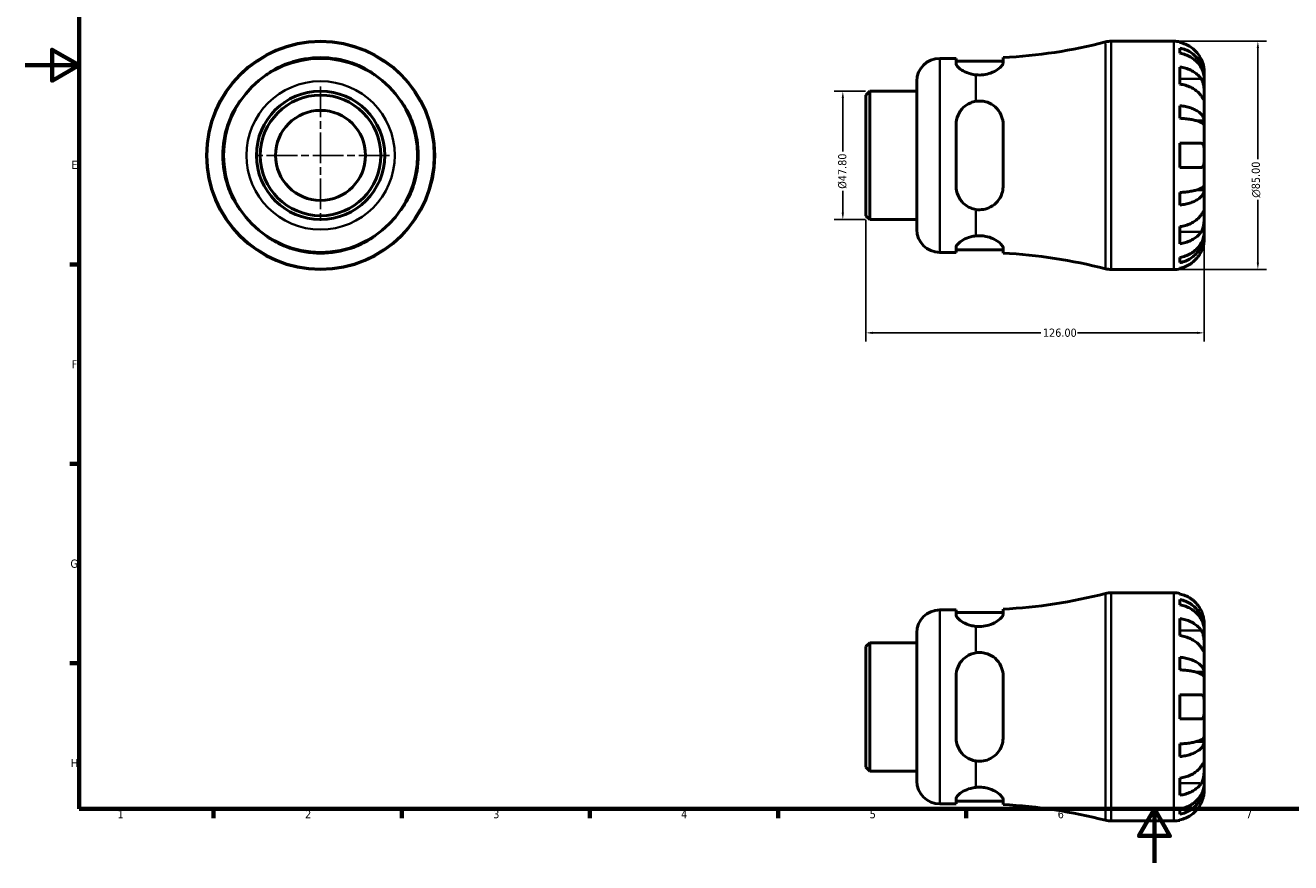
# Model space of a CAD drawing. Header units: millimetres. Extents: x 0 to 905, y 0 to 594.
# Tile 1 of 4: x 0 to 471, y 0 to 312. Entities that reach past the tile are written whole.
import ezdxf

# ---------------------------------------------------------------- set-up
doc = ezdxf.new("R2010")
doc.units = ezdxf.units.MM
doc.linetypes.add('CHAIN', pattern=[0.7087, 0.4724, -0.0591, 0.1181, -0.0591])
for name, color, linetype, lineweight in [('Border (ANSI)', 7, 'Continuous', 70), ('Center Mark (ANSI)', 7, 'Continuous', 25), ('Dimension (ANSI)', 7, 'Continuous', 25), ('Visible (ANSI)', 7, 'Continuous', 50), ('Visible Narrow (ANSI)', 7, 'Continuous', 35)]:
    doc.layers.add(name, color=color, linetype=linetype, lineweight=lineweight)
doc.styles.add('Note Text (ANSI)', font='tahoma.ttf')
doc.dimstyles.new('Default - mm (ANSI)', dxfattribs={"dimtxt": 3.048, "dimasz": 2.5, "dimexe": 3.175, "dimexo": 1.6002, "dimgap": 0.8, "dimtad": 0, "dimtoh": 1, "dimrnd": 1e-08, "dimzin": 4, "dimdsep": 46, "dimtxsty": 'Note Text (ANSI)', "dimcen": 0.09, "dimdle": 10, "dimclrd": 256, "dimclre": 256, "dimclrt": 256, "dimadec": 1, "dimazin": 1, "dimtfac": 1, "dimtofl": 0, "dimtmove": 0, "dimatfit": 3, "dimfxl": 1, "dimtolj": 1, "dimtzin": 4, "dimlwd": -1, "dimlwe": -1, "dimarcsym": 0})

# ---------------------------------------------------------------- blocks, each defined once
blk = doc.blocks.new('Borders Default Border')
at = {"layer": 'Border (ANSI)'}
for p, q in [((20, 222.75), (16.55, 222.75)), ((20, 148.5), (16.55, 148.5)), ((20, 74.25), (16.55, 74.25)), ((70.08, 20), (70.08, 16.55)), ((140.17, 20), (140.17, 16.55)), ((210.25, 20), (210.25, 16.55)), ((280.33, 20), (280.33, 16.55)), ((350.42, 20), (350.42, 16.55))]:
    blk.add_line(p, q, dxfattribs=at)
at = {"layer": 'Border (ANSI)', "flags": 128}
for points in [[(20, 20), (20, 574), (821, 574), (821, 20), (20, 20)], [(0, 297), (20, 297), (10, 302.77), (10, 291.23), (20, 297)], [(420.5, 0), (420.5, 20), (414.73, 10), (426.27, 10), (420.5, 20)]]:
    blk.add_lwpolyline(points, dxfattribs=at)
at = {"layer": 'Border (ANSI)', "char_height": 3.05, "attachment_point": 7, "style": 'Note Text (ANSI)'}
for s, insert in [('E', (17.21, 258.35)), ('F', (17.29, 184.1)), ('G', (16.81, 109.79)), ('H', (16.97, 35.6)), ('1', (34.35, 16.55)), ('2', (104.2, 16.55)), ('3', (174.26, 16.49)), ('4', (244.23, 16.55)), ('5', (314.48, 16.49)), ('6', (384.49, 16.49)), ('7', (454.6, 16.55))]:
    blk.add_mtext(s, dxfattribs=dict(at, insert=insert))
blk = doc.blocks.new('*D6')
at = {"layer": 'Defpoints', "color": 0, "transparency": 16777216}
for p in [(314.47, 287.33), (304.47, 239.53), (314.47, 239.53)]:
    blk.add_point(p, dxfattribs=at)
at = {"layer": 'Dimension (ANSI)', "transparency": 16777216}
for p, q in [((312.87, 287.33), (301.29, 287.33)), ((304.47, 284.83), (304.47, 264.86)), ((304.47, 242.03), (304.47, 250.18)), ((312.87, 239.53), (301.29, 239.53))]:
    blk.add_line(p, q, dxfattribs=at)
for points in [[(304.05, 284.83), (304.88, 284.83), (304.47, 287.33)], [(304.05, 242.03), (304.88, 242.03), (304.47, 239.53)]]:
    blk.add_solid(points, dxfattribs=at)
at = {"layer": 'Dimension (ANSI)', "transparency": 16777216, "insert": (302.73, 250.98), "char_height": 3.048, "attachment_point": 1, "rotation": 90, "style": 'Note Text (ANSI)'}
blk.add_mtext('\\A1;\\fTahoma|b0|i0;\\H3.0480;Ø47.80', dxfattribs=at)
blk = doc.blocks.new('*D7')
at = {"layer": 'Defpoints', "color": 0, "transparency": 16777216}
for p in [(439.03, 263.43), (313.03, 240.96), (439.03, 197.32)]:
    blk.add_point(p, dxfattribs=at)
at = {"layer": 'Dimension (ANSI)', "transparency": 16777216}
for p, q in [((439.03, 261.83), (439.03, 194.15)), ((313.03, 239.36), (313.03, 194.15)), ((315.53, 197.32), (378.19, 197.32)), ((436.53, 197.32), (391.87, 197.32))]:
    blk.add_line(p, q, dxfattribs=at)
for points in [[(315.53, 197.74), (315.53, 196.91), (313.03, 197.32)], [(436.53, 197.74), (436.53, 196.91), (439.03, 197.32)]]:
    blk.add_solid(points, dxfattribs=at)
at = {"layer": 'Dimension (ANSI)', "transparency": 16777216, "insert": (378.99, 198.91), "char_height": 3.048, "attachment_point": 1, "style": 'Note Text (ANSI)'}
blk.add_mtext('\\A1;126.00', dxfattribs=at)
blk = doc.blocks.new('*D9')
at = {"layer": 'Defpoints', "color": 0, "transparency": 16777216}
for p in [(427.78, 305.93), (427.78, 220.93), (459.03, 220.93)]:
    blk.add_point(p, dxfattribs=at)
at = {"layer": 'Dimension (ANSI)', "transparency": 16777216}
for p, q in [((429.38, 305.93), (462.21, 305.93)), ((459.03, 303.43), (459.03, 262)), ((459.03, 223.43), (459.03, 246.85)), ((429.38, 220.93), (462.21, 220.93))]:
    blk.add_line(p, q, dxfattribs=at)
for points in [[(458.62, 303.43), (459.45, 303.43), (459.03, 305.93)], [(458.62, 223.43), (459.45, 223.43), (459.03, 220.93)]]:
    blk.add_solid(points, dxfattribs=at)
at = {"layer": 'Dimension (ANSI)', "transparency": 16777216, "insert": (456.74, 247.65), "char_height": 3.048, "attachment_point": 1, "rotation": 90, "style": 'Note Text (ANSI)'}
blk.add_mtext('\\A1;\\fAIGDT|b0|i0;\\H3.0480;n\\fTahoma|b0|i0;\\H3.0480;85.00', dxfattribs=at)

msp = doc.modelspace()

# ---------------------------------------------------------------- linework, layer by layer
at = {"layer": 'Center Mark (ANSI)', "linetype": 'CHAIN', "ltscale": 24.192183}
for p, q in [((109.959, 289.07), (109.959, 237.785)), ((135.601, 263.427), (84.316, 263.427))]:
    msp.add_line(p, q, dxfattribs=at)
at = {"layer": 'Visible (ANSI)'}
for p, q in [((404.418, 305.927), (427.781, 305.927)), ((430.031, 305.7), (430.031, 305.46)), ((430.031, 303.384), (430.031, 301.439)), ((340.531, 299.552), (346.656, 299.552)), ((346.656, 299.552), (346.656, 297.673)), ((346.656, 298.552), (364.156, 298.552)), ((364.156, 297.952), (364.156, 299.817)), ((430.031, 296.331), (430.031, 289.967)), ((439.031, 292.667), (438.997, 292.667)), ((439.031, 292.667), (439.031, 294.677)), ((439.031, 291.901), (439.031, 292.667)), ((332.031, 235.802), (332.031, 291.052)), ((439.031, 285.524), (439.031, 291.901)), ((313.031, 285.895), (314.465, 287.329)), ((313.031, 240.96), (313.031, 285.895)), ((314.465, 287.329), (332.031, 287.329)), ((314.465, 287.329), (314.465, 239.526)), ((439.031, 276.304), (439.031, 285.524)), ((430.031, 281.922), (430.031, 277.228)), ((346.656, 274.927), (346.656, 251.927)), ((364.156, 251.927), (364.156, 274.927)), ((439.031, 276.304), (436.302, 276.304)), ((439.031, 274.456), (439.031, 276.304)), ((439.031, 263.427), (439.031, 274.456)), ((430.031, 267.927), (430.031, 258.927)), ((430.031, 267.927), (437.964, 267.927)), ((439.031, 252.399), (439.031, 263.427)), ((437.964, 258.927), (430.031, 258.927)), ((439.031, 250.551), (436.302, 250.551)), ((439.031, 250.551), (439.031, 252.399)), ((439.031, 241.33), (439.031, 250.551)), ((430.031, 249.627), (430.031, 244.932)), ((313.031, 240.96), (314.465, 239.526)), ((439.031, 234.954), (439.031, 241.33)), ((314.465, 239.526), (332.031, 239.526)), ((430.031, 236.888), (430.031, 230.524)), ((439.031, 234.188), (438.997, 234.188)), ((439.031, 234.188), (439.031, 234.954)), ((439.031, 232.177), (439.031, 234.188)), ((340.531, 227.302), (346.656, 227.302)), ((346.656, 229.182), (346.656, 227.302)), ((346.656, 228.302), (364.156, 228.302)), ((364.156, 227.038), (364.156, 228.903)), ((430.031, 225.415), (430.031, 223.471)), ((404.418, 220.927), (427.781, 220.927)), ((430.031, 221.395), (430.031, 221.155)), ((404.418, 100.529), (427.781, 100.529)), ((430.031, 100.301), (430.031, 100.061)), ((364.156, 92.554), (364.156, 94.418)), ((430.031, 97.985), (430.031, 96.041)), ((340.531, 94.154), (346.656, 94.154)), ((346.656, 94.154), (346.656, 92.274)), ((346.656, 93.154), (364.156, 93.154)), ((430.031, 90.932), (430.031, 84.568)), ((332.031, 30.404), (332.031, 85.654)), ((439.031, 87.268), (438.997, 87.268)), ((439.031, 87.268), (439.031, 89.279)), ((439.031, 86.503), (439.031, 87.268)), ((439.031, 80.126), (439.031, 86.503)), ((313.031, 80.496), (314.465, 81.93)), ((313.031, 35.561), (313.031, 80.496)), ((314.465, 81.93), (332.031, 81.93)), ((314.465, 81.93), (314.465, 34.127)), ((439.031, 70.905), (439.031, 80.126)), ((430.031, 76.524), (430.031, 71.829)), ((439.031, 70.905), (436.302, 70.905)), ((439.031, 69.058), (439.031, 70.905)), ((346.656, 69.529), (346.656, 46.529)), ((364.156, 46.529), (364.156, 69.529)), ((439.031, 58.029), (439.031, 69.058)), ((430.031, 62.529), (430.031, 53.529)), ((430.031, 62.529), (437.964, 62.529)), ((439.031, 47), (439.031, 58.029)), ((437.964, 53.529), (430.031, 53.529)), ((430.031, 44.228), (430.031, 39.534)), ((439.031, 45.152), (436.302, 45.152)), ((439.031, 45.152), (439.031, 47)), ((439.031, 35.932), (439.031, 45.152)), ((313.031, 35.561), (314.465, 34.127)), ((314.465, 34.127), (332.031, 34.127)), ((439.031, 29.555), (439.031, 35.932)), ((430.031, 31.489), (430.031, 25.125)), ((439.031, 28.79), (438.997, 28.79)), ((439.031, 28.79), (439.031, 29.555)), ((439.031, 26.779), (439.031, 28.79)), ((346.656, 23.783), (346.656, 21.904)), ((340.531, 21.904), (346.656, 21.904)), ((346.656, 22.904), (364.156, 22.904)), ((364.156, 21.639), (364.156, 23.504)), ((430.031, 20.017), (430.031, 18.072)), ((404.418, 15.529), (427.781, 15.529)), ((430.031, 15.996), (430.031, 15.756))]:
    msp.add_line(p, q, dxfattribs=at)
for radius in [42.5, 36.125, 23.901, 22.467, 16.759]:
    msp.add_circle((109.959, 263.427), radius, dxfattribs=at)
for centre, radius, start, end in [((354.031, 493.367), 193.814, 272.99454, 284.42154), ((404.418, 297.427), 8.5, 90, 104.42154), ((427.781, 294.677), 11.25, 78.46304, 90), ((109.959, 263.427), 36.39, 71.57736, 108.42264), ((340.531, 291.052), 8.5, 90, 180), ((109.959, 263.427), 36.39, 161.57736, 198.42264), ((109.959, 263.427), 36.39, 341.57736, 18.42264), ((340.531, 235.802), 8.5, 180, 270), ((109.959, 263.427), 36.39, 251.57736, 288.42264), ((354.031, 33.488), 193.814, 75.57846, 87.00546), ((404.418, 229.427), 8.5, 255.57846, 270), ((427.781, 232.177), 11.25, 270, 281.53696), ((354.031, 287.968), 193.814, 272.99454, 284.42154), ((404.418, 92.029), 8.5, 90, 104.42154), ((427.781, 89.279), 11.25, 78.46304, 90), ((340.531, 85.654), 8.5, 90, 180), ((340.531, 30.404), 8.5, 180, 270), ((354.031, -171.91), 193.814, 75.57846, 87.00546), ((404.418, 24.029), 8.5, 255.57846, 270), ((427.781, 26.779), 11.25, 270, 281.53696)]:
    msp.add_arc(centre, radius, start, end, dxfattribs=at)
for points, knots in [([(437.964, 299.177), (437.731, 299.678), (437.448, 300.186), (436.706, 301.302), (436.217, 301.891), (435.234, 302.877), (434.65, 303.366), (433.392, 304.21), (432.718, 304.565), (431.454, 305.09), (430.751, 305.312), (430.031, 305.46)], [5.50227189, 5.50227189, 5.50227189, 5.50227189, 5.66172607, 5.66172607, 5.87111315, 5.87111315, 6.07951382, 6.07951382, 6.28791448, 6.28791448, 6.49007585, 6.49007585, 6.49007585, 6.49007585]), ([(430.031, 303.384), (430.753, 303.241), (431.457, 303.026), (432.722, 302.518), (433.396, 302.175), (434.655, 301.359), (435.239, 300.886), (436.221, 299.933), (436.71, 299.365), (437.552, 298.142), (437.906, 297.487), (438.439, 296.238), (438.666, 295.53), (438.963, 294.082), (439.031, 293.343), (439.031, 292.667)], [0.2134337, 0.2134337, 0.2134337, 0.2134337, 0.41601, 0.41601, 0.6243485, 0.6243485, 0.832687, 0.832687, 1.0415719, 1.0415719, 1.2504568, 1.2504568, 1.4601279, 1.4601279, 1.6697991, 1.6697991, 1.6697991, 1.6697991]), ([(89.817, 293.416), (89.707, 293.342), (89.68, 293.329), (89.8, 293.429), (89.957, 293.549), (90.574, 293.998), (91.151, 294.4), (92.672, 295.35), (93.652, 295.908), (95.656, 296.881), (96.644, 297.304), (97.932, 297.773), (98.195, 297.864), (98.459, 297.952)], [-1.8069641, -1.8069641, -1.8069641, -1.8069641, -1.5942743, -1.5942743, -1.3685182, -1.3685182, -1.013374, -1.013374, -0.6172851, -0.6172851, -0.2883793, -0.2883793, -0.2047767, -0.2047767, -0.2047767, -0.2047767]), ([(121.459, 297.952), (121.549, 297.922), (121.64, 297.891), (122.579, 297.569), (123.407, 297.242), (125.256, 296.422), (126.238, 295.913), (127.93, 294.94), (128.647, 294.473), (129.621, 293.802), (129.934, 293.569), (130.245, 293.327), (130.248, 293.317), (130.1, 293.416)], [-1.5972518, -1.5972518, -1.5972518, -1.5972518, -1.5686549, -1.5686549, -1.3004996, -1.3004996, -0.9375785, -0.9375785, -0.5779531, -0.5779531, -0.2838652, -0.2838652, 0, 0, 0, 0]), ([(354.031, 293.416), (353.366, 293.488), (352.705, 293.612), (351.03, 294.056), (350.085, 294.453), (348.529, 295.301), (347.831, 295.82), (346.894, 296.814), (346.656, 297.287), (346.656, 297.673)], [0.1359005, 0.1359005, 0.1359005, 0.1359005, 0.3327014, 0.3327014, 0.6654027, 0.6654027, 1.0288143, 1.0288143, 1.3922259, 1.3922259, 1.3922259, 1.3922259]), ([(364.156, 297.952), (364.156, 297.922), (364.155, 297.891), (364.126, 297.569), (363.977, 297.242), (363.368, 296.422), (362.819, 295.913), (361.397, 294.94), (360.524, 294.473), (358.693, 293.802), (357.788, 293.569), (355.902, 293.327), (354.961, 293.317), (354.031, 293.416)], [-1.5972518, -1.5972518, -1.5972518, -1.5972518, -1.5686549, -1.5686549, -1.3004996, -1.3004996, -0.9375785, -0.9375785, -0.5779531, -0.5779531, -0.2838652, -0.2838652, 0, 0, 0, 0]), ([(439.031, 291.901), (439.031, 292.503), (438.963, 293.161), (438.666, 294.449), (438.439, 295.08), (437.906, 296.191), (437.552, 296.774), (436.71, 297.863), (436.221, 298.368), (435.239, 299.216), (434.655, 299.637), (433.396, 300.363), (432.722, 300.668), (431.457, 301.121), (430.753, 301.312), (430.031, 301.439)], [5.0161165, 5.0161165, 5.0161165, 5.0161165, 5.2257877, 5.2257877, 5.4354588, 5.4354588, 5.6443437, 5.6443437, 5.8532286, 5.8532286, 6.0615671, 6.0615671, 6.2699056, 6.2699056, 6.472482, 6.472482, 6.472482, 6.472482]), ([(439.031, 294.677), (439.031, 294.677), (439.032, 294.736), (439.027, 294.99), (439.02, 295.211), (438.968, 295.769), (438.927, 296.09), (438.797, 296.769), (438.716, 297.112), (438.545, 297.696), (438.47, 297.926), (438.31, 298.367), (438.227, 298.577), (438.083, 298.918), (438.025, 299.048), (437.964, 299.177)], [0, 0, 0, 0, 0.1255823, 0.1255823, 0.27758688, 0.27758688, 0.41565829, 0.41565829, 0.53558864, 0.53558864, 0.6106285, 0.6106285, 0.67830711, 0.67830711, 0.7205994, 0.7205994, 0.7205994, 0.7205994]), ([(430.031, 296.331), (430.751, 296.226), (431.454, 296.069), (432.718, 295.698), (433.392, 295.447), (434.65, 294.851), (435.234, 294.505), (436.217, 293.807), (436.706, 293.391), (437.448, 292.602), (437.731, 292.242), (437.964, 291.888)], [0.21343841, 0.21343841, 0.21343841, 0.21343841, 0.41559978, 0.41559978, 0.62400044, 0.62400044, 0.8324011, 0.8324011, 1.04178819, 1.04178819, 1.20124236, 1.20124236, 1.20124236, 1.20124236]), ([(437.964, 285.524), (437.731, 285.878), (437.448, 286.238), (436.706, 287.027), (436.217, 287.443), (435.234, 288.141), (434.65, 288.487), (433.392, 289.083), (432.718, 289.334), (431.454, 289.705), (430.751, 289.862), (430.031, 289.967)], [5.50227189, 5.50227189, 5.50227189, 5.50227189, 5.66172607, 5.66172607, 5.87111315, 5.87111315, 6.07951382, 6.07951382, 6.28791448, 6.28791448, 6.49007585, 6.49007585, 6.49007585, 6.49007585]), ([(437.964, 291.888), (438.023, 291.799), (438.08, 291.706), (438.256, 291.388), (438.366, 291.149), (438.565, 290.615), (438.652, 290.321), (438.826, 289.573), (438.895, 289.114), (438.996, 288.081), (439.016, 287.521), (439.033, 286.445), (439.031, 285.945), (439.031, 285.524)], [-0.72474413, -0.72474413, -0.72474413, -0.72474413, -0.68292689, -0.68292689, -0.58946764, -0.58946764, -0.49014387, -0.49014387, -0.34933517, -0.34933517, -0.17856496, -0.17856496, 0, 0, 0, 0]), ([(75.434, 274.927), (75.464, 275.018), (75.495, 275.109), (75.817, 276.048), (76.145, 276.876), (76.964, 278.725), (77.473, 279.707), (78.446, 281.399), (78.913, 282.116), (79.584, 283.09), (79.817, 283.403), (80.058, 283.714), (80.069, 283.717), (79.969, 283.569)], [-1.5973015, -1.5973015, -1.5973015, -1.5973015, -1.5686826, -1.5686826, -1.3004975, -1.3004975, -0.9375583, -0.9375583, -0.5779494, -0.5779494, -0.2838692, -0.2838692, -0.0000493, -0.0000493, -0.0000493, -0.0000493]), ([(139.948, 283.569), (139.874, 283.679), (139.86, 283.706), (139.96, 283.585), (140.08, 283.429), (140.529, 282.812), (140.931, 282.235), (141.881, 280.714), (142.439, 279.734), (143.412, 277.73), (143.835, 276.742), (144.304, 275.454), (144.395, 275.191), (144.483, 274.927)], [-1.8069646, -1.8069646, -1.8069646, -1.8069646, -1.5943149, -1.5943149, -1.3685483, -1.3685483, -1.0134117, -1.0134117, -0.6173155, -0.6173155, -0.2883931, -0.2883931, -0.2047767, -0.2047767, -0.2047767, -0.2047767]), ([(346.656, 274.927), (346.656, 276.076), (346.894, 277.277), (347.831, 279.465), (348.529, 280.453), (350.085, 281.95), (351.03, 282.59), (352.705, 283.277), (353.366, 283.463), (354.031, 283.569)], [1.3366091, 1.3366091, 1.3366091, 1.3366091, 1.7000206, 1.7000206, 2.0634322, 2.0634322, 2.3961336, 2.3961336, 2.5929344, 2.5929344, 2.5929344, 2.5929344]), ([(354.031, 283.569), (354.725, 283.679), (355.428, 283.706), (356.876, 283.585), (357.599, 283.429), (359.37, 282.812), (360.341, 282.235), (362.081, 280.714), (362.817, 279.734), (363.756, 277.73), (364.028, 276.742), (364.144, 275.454), (364.156, 275.191), (364.156, 274.927)], [-1.8069646, -1.8069646, -1.8069646, -1.8069646, -1.5943149, -1.5943149, -1.3685483, -1.3685483, -1.0134117, -1.0134117, -0.6173155, -0.6173155, -0.2883931, -0.2883931, -0.2047767, -0.2047767, -0.2047767, -0.2047767]), ([(439.031, 285.524), (439.031, 285.283), (439.032, 285.07), (439.029, 284.697), (439.027, 284.542), (439.005, 284.277), (438.981, 284.202), (438.881, 284.211), (438.809, 284.287), (438.63, 284.525), (438.542, 284.654), (438.339, 284.956), (438.226, 285.128), (438.057, 285.385), (438.011, 285.454), (437.964, 285.524)], [0, 0, 0, 0, 0.10230486, 0.10230486, 0.2116531, 0.2116531, 0.35868741, 0.35868741, 0.49861539, 0.49861539, 0.59613895, 0.59613895, 0.69034298, 0.69034298, 0.72355027, 0.72355027, 0.72355027, 0.72355027]), ([(430.031, 281.922), (430.753, 281.847), (431.457, 281.735), (432.722, 281.468), (433.396, 281.289), (434.655, 280.861), (435.239, 280.613), (436.221, 280.113), (436.71, 279.816), (437.552, 279.174), (437.906, 278.831), (438.439, 278.176), (438.666, 277.805), (438.963, 277.046), (439.031, 276.659), (439.031, 276.304)], [0.2134337, 0.2134337, 0.2134337, 0.2134337, 0.41601, 0.41601, 0.6243485, 0.6243485, 0.832687, 0.832687, 1.0415719, 1.0415719, 1.2504568, 1.2504568, 1.4601279, 1.4601279, 1.6697991, 1.6697991, 1.6697991, 1.6697991]), ([(439.031, 274.456), (439.031, 274.631), (438.963, 274.822), (438.666, 275.197), (438.439, 275.38), (437.906, 275.703), (437.552, 275.872), (436.71, 276.189), (436.221, 276.335), (435.239, 276.582), (434.655, 276.704), (433.396, 276.915), (432.722, 277.004), (431.457, 277.135), (430.753, 277.191), (430.031, 277.228)], [5.0161165, 5.0161165, 5.0161165, 5.0161165, 5.2257877, 5.2257877, 5.4354588, 5.4354588, 5.6443437, 5.6443437, 5.8532286, 5.8532286, 6.0615671, 6.0615671, 6.2699056, 6.2699056, 6.472482, 6.472482, 6.472482, 6.472482]), ([(437.964, 267.927), (438.037, 267.927), (438.106, 267.919), (438.281, 267.875), (438.38, 267.824), (438.567, 267.664), (438.65, 267.55), (438.824, 267.186), (438.895, 266.903), (438.996, 266.158), (439.016, 265.682), (439.033, 264.611), (439.031, 264.022), (439.031, 263.427)], [-0.71968867, -0.71968867, -0.71968867, -0.71968867, -0.66913349, -0.66913349, -0.58448293, -0.58448293, -0.49008499, -0.49008499, -0.34765985, -0.34765985, -0.17827673, -0.17827673, 0, 0, 0, 0]), ([(439.031, 263.427), (439.031, 263.026), (439.032, 262.627), (439.028, 261.813), (439.022, 261.406), (438.98, 260.541), (438.934, 260.117), (438.78, 259.562), (438.701, 259.384), (438.523, 259.145), (438.434, 259.067), (438.228, 258.958), (438.111, 258.93), (437.978, 258.927), (437.971, 258.927), (437.964, 258.927)], [-3.12621297, -3.12621297, -3.12621297, -3.12621297, -3.00592131, -3.00592131, -2.87295675, -2.87295675, -2.69789372, -2.69789372, -2.58338701, -2.58338701, -2.49547573, -2.49547573, -2.40310236, -2.40310236, -2.39831682, -2.39831682, -2.39831682, -2.39831682]), ([(79.969, 243.286), (80.044, 243.176), (80.057, 243.149), (79.957, 243.269), (79.837, 243.425), (79.388, 244.043), (78.986, 244.62), (78.036, 246.14), (77.478, 247.121), (76.505, 249.125), (76.082, 250.113), (75.613, 251.401), (75.522, 251.664), (75.434, 251.927)], [-1.8069646, -1.8069646, -1.8069646, -1.8069646, -1.5943149, -1.5943149, -1.3685483, -1.3685483, -1.0134117, -1.0134117, -0.6173155, -0.6173155, -0.2883931, -0.2883931, -0.2047767, -0.2047767, -0.2047767, -0.2047767]), ([(144.483, 251.927), (144.453, 251.837), (144.422, 251.746), (144.1, 250.807), (143.773, 249.979), (142.953, 248.13), (142.444, 247.147), (141.471, 245.456), (141.004, 244.738), (140.333, 243.765), (140.1, 243.452), (139.859, 243.141), (139.848, 243.138), (139.948, 243.286)], [-1.5973015, -1.5973015, -1.5973015, -1.5973015, -1.5686826, -1.5686826, -1.3004975, -1.3004975, -0.9375583, -0.9375583, -0.5779494, -0.5779494, -0.2838692, -0.2838692, -0.0000493, -0.0000493, -0.0000493, -0.0000493]), ([(354.031, 243.286), (353.366, 243.392), (352.705, 243.577), (351.03, 244.265), (350.085, 244.905), (348.529, 246.402), (347.831, 247.39), (346.894, 249.578), (346.656, 250.779), (346.656, 251.927)], [0.1359005, 0.1359005, 0.1359005, 0.1359005, 0.3327014, 0.3327014, 0.6654027, 0.6654027, 1.0288143, 1.0288143, 1.3922259, 1.3922259, 1.3922259, 1.3922259]), ([(364.156, 251.927), (364.156, 251.837), (364.155, 251.746), (364.126, 250.807), (363.977, 249.979), (363.368, 248.13), (362.819, 247.147), (361.397, 245.456), (360.523, 244.738), (358.693, 243.765), (357.788, 243.452), (355.902, 243.141), (354.96, 243.138), (354.031, 243.286)], [-1.5973015, -1.5973015, -1.5973015, -1.5973015, -1.5686826, -1.5686826, -1.3004975, -1.3004975, -0.9375583, -0.9375583, -0.5779494, -0.5779494, -0.2838692, -0.2838692, -0.0000493, -0.0000493, -0.0000493, -0.0000493]), ([(430.031, 249.627), (430.753, 249.664), (431.457, 249.719), (432.722, 249.851), (433.396, 249.94), (434.655, 250.15), (435.239, 250.273), (436.221, 250.519), (436.71, 250.666), (437.552, 250.983), (437.906, 251.152), (438.439, 251.475), (438.666, 251.658), (438.963, 252.032), (439.031, 252.224), (439.031, 252.399)], [0.2134337, 0.2134337, 0.2134337, 0.2134337, 0.41601, 0.41601, 0.6243485, 0.6243485, 0.832687, 0.832687, 1.0415719, 1.0415719, 1.2504568, 1.2504568, 1.4601279, 1.4601279, 1.6697991, 1.6697991, 1.6697991, 1.6697991]), ([(439.031, 250.551), (439.031, 250.196), (438.963, 249.809), (438.666, 249.05), (438.439, 248.678), (437.906, 248.024), (437.552, 247.681), (436.71, 247.039), (436.221, 246.741), (435.239, 246.242), (434.655, 245.994), (433.396, 245.566), (432.722, 245.386), (431.457, 245.12), (430.753, 245.007), (430.031, 244.932)], [5.0161165, 5.0161165, 5.0161165, 5.0161165, 5.2257877, 5.2257877, 5.4354588, 5.4354588, 5.6443437, 5.6443437, 5.8532286, 5.8532286, 6.0615671, 6.0615671, 6.2699056, 6.2699056, 6.472482, 6.472482, 6.472482, 6.472482]), ([(430.031, 236.888), (430.751, 236.992), (431.454, 237.149), (432.718, 237.521), (433.392, 237.771), (434.65, 238.368), (435.234, 238.714), (436.217, 239.412), (436.706, 239.828), (437.448, 240.617), (437.731, 240.976), (437.964, 241.33)], [0.21343841, 0.21343841, 0.21343841, 0.21343841, 0.41559978, 0.41559978, 0.62400044, 0.62400044, 0.8324011, 0.8324011, 1.04178819, 1.04178819, 1.20124236, 1.20124236, 1.20124236, 1.20124236]), ([(437.964, 241.33), (438.023, 241.419), (438.08, 241.506), (438.256, 241.773), (438.366, 241.94), (438.565, 242.236), (438.652, 242.361), (438.826, 242.588), (438.895, 242.654), (438.996, 242.64), (439.016, 242.526), (439.033, 242.084), (439.031, 241.751), (439.031, 241.33)], [-0.72474413, -0.72474413, -0.72474413, -0.72474413, -0.68292689, -0.68292689, -0.58946764, -0.58946764, -0.49014387, -0.49014387, -0.34933517, -0.34933517, -0.17856496, -0.17856496, 0, 0, 0, 0]), ([(439.031, 241.33), (439.031, 241.089), (439.032, 240.821), (439.029, 240.223), (439.027, 239.892), (439.005, 239.08), (438.981, 238.594), (438.881, 237.643), (438.809, 237.188), (438.63, 236.454), (438.542, 236.169), (438.339, 235.643), (438.226, 235.405), (438.057, 235.111), (438.011, 235.037), (437.964, 234.966)], [0, 0, 0, 0, 0.10230486, 0.10230486, 0.2116531, 0.2116531, 0.35868741, 0.35868741, 0.49861539, 0.49861539, 0.59613895, 0.59613895, 0.69034298, 0.69034298, 0.72355027, 0.72355027, 0.72355027, 0.72355027]), ([(98.459, 228.903), (98.368, 228.933), (98.277, 228.964), (97.338, 229.286), (96.51, 229.613), (94.661, 230.433), (93.678, 230.942), (91.987, 231.915), (91.27, 232.382), (90.296, 233.053), (89.983, 233.286), (89.672, 233.527), (89.669, 233.538), (89.817, 233.438)], [-1.5973015, -1.5973015, -1.5973015, -1.5973015, -1.5686826, -1.5686826, -1.3004975, -1.3004975, -0.9375583, -0.9375583, -0.5779494, -0.5779494, -0.2838692, -0.2838692, -0.0000493, -0.0000493, -0.0000493, -0.0000493]), ([(130.1, 233.438), (130.21, 233.512), (130.237, 233.526), (130.117, 233.426), (129.961, 233.306), (129.343, 232.857), (128.766, 232.455), (127.246, 231.505), (126.265, 230.947), (124.261, 229.974), (123.273, 229.551), (121.985, 229.082), (121.722, 228.99), (121.459, 228.903)], [-1.8069646, -1.8069646, -1.8069646, -1.8069646, -1.5943149, -1.5943149, -1.3685483, -1.3685483, -1.0134117, -1.0134117, -0.6173155, -0.6173155, -0.2883931, -0.2883931, -0.2047767, -0.2047767, -0.2047767, -0.2047767]), ([(346.656, 229.182), (346.656, 229.567), (346.894, 230.041), (347.831, 231.035), (348.529, 231.553), (350.085, 232.402), (351.03, 232.799), (352.705, 233.243), (353.366, 233.367), (354.031, 233.438)], [1.3366091, 1.3366091, 1.3366091, 1.3366091, 1.7000206, 1.7000206, 2.0634322, 2.0634322, 2.3961336, 2.3961336, 2.5929344, 2.5929344, 2.5929344, 2.5929344]), ([(354.031, 233.438), (354.725, 233.512), (355.428, 233.526), (356.876, 233.426), (357.599, 233.306), (359.37, 232.857), (360.341, 232.455), (362.081, 231.505), (362.817, 230.947), (363.756, 229.974), (364.028, 229.551), (364.144, 229.082), (364.156, 228.99), (364.156, 228.903)], [-1.8069646, -1.8069646, -1.8069646, -1.8069646, -1.5943149, -1.5943149, -1.3685483, -1.3685483, -1.0134117, -1.0134117, -0.6173155, -0.6173155, -0.2883931, -0.2883931, -0.2047767, -0.2047767, -0.2047767, -0.2047767]), ([(437.964, 234.966), (437.731, 234.613), (437.448, 234.253), (436.706, 233.464), (436.217, 233.048), (435.234, 232.35), (434.65, 232.004), (433.392, 231.408), (432.718, 231.157), (431.454, 230.785), (430.751, 230.628), (430.031, 230.524)], [5.50227189, 5.50227189, 5.50227189, 5.50227189, 5.66172607, 5.66172607, 5.87111315, 5.87111315, 6.07951382, 6.07951382, 6.28791448, 6.28791448, 6.49007585, 6.49007585, 6.49007585, 6.49007585]), ([(430.031, 225.415), (430.753, 225.543), (431.457, 225.734), (432.722, 226.186), (433.396, 226.491), (434.655, 227.217), (435.239, 227.638), (436.221, 228.487), (436.71, 228.992), (437.552, 230.081), (437.906, 230.664), (438.439, 231.775), (438.666, 232.405), (438.963, 233.694), (439.031, 234.351), (439.031, 234.954)], [0.2134337, 0.2134337, 0.2134337, 0.2134337, 0.41601, 0.41601, 0.6243485, 0.6243485, 0.832687, 0.832687, 1.0415719, 1.0415719, 1.2504568, 1.2504568, 1.4601279, 1.4601279, 1.6697991, 1.6697991, 1.6697991, 1.6697991]), ([(439.031, 234.188), (439.031, 233.512), (438.963, 232.773), (438.666, 231.325), (438.439, 230.617), (437.906, 229.368), (437.552, 228.713), (436.71, 227.49), (436.221, 226.922), (435.239, 225.969), (434.655, 225.496), (433.396, 224.68), (432.722, 224.337), (431.457, 223.829), (430.753, 223.614), (430.031, 223.471)], [5.0161165, 5.0161165, 5.0161165, 5.0161165, 5.2257877, 5.2257877, 5.4354588, 5.4354588, 5.6443437, 5.6443437, 5.8532286, 5.8532286, 6.0615671, 6.0615671, 6.2699056, 6.2699056, 6.472482, 6.472482, 6.472482, 6.472482]), ([(437.964, 227.677), (438.037, 227.832), (438.106, 227.989), (438.281, 228.409), (438.38, 228.673), (438.567, 229.224), (438.65, 229.509), (438.824, 230.195), (438.895, 230.575), (438.996, 231.299), (439.016, 231.613), (439.033, 232.06), (439.031, 232.177), (439.031, 232.177)], [-0.71968867, -0.71968867, -0.71968867, -0.71968867, -0.66913349, -0.66913349, -0.58448293, -0.58448293, -0.49008499, -0.49008499, -0.34765985, -0.34765985, -0.17827673, -0.17827673, 0, 0, 0, 0]), ([(430.031, 221.395), (430.751, 221.543), (431.454, 221.765), (432.718, 222.29), (433.392, 222.644), (434.65, 223.488), (435.234, 223.977), (436.217, 224.964), (436.706, 225.553), (437.448, 226.669), (437.731, 227.177), (437.964, 227.677)], [0.21343841, 0.21343841, 0.21343841, 0.21343841, 0.41559978, 0.41559978, 0.62400044, 0.62400044, 0.8324011, 0.8324011, 1.04178819, 1.04178819, 1.20124236, 1.20124236, 1.20124236, 1.20124236]), ([(437.964, 93.779), (437.731, 94.279), (437.448, 94.787), (436.706, 95.904), (436.217, 96.492), (435.234, 97.479), (434.65, 97.968), (433.392, 98.812), (432.718, 99.166), (431.454, 99.691), (430.751, 99.914), (430.031, 100.061)], [5.50227189, 5.50227189, 5.50227189, 5.50227189, 5.66172607, 5.66172607, 5.87111315, 5.87111315, 6.07951382, 6.07951382, 6.28791448, 6.28791448, 6.49007585, 6.49007585, 6.49007585, 6.49007585]), ([(430.031, 97.985), (430.753, 97.842), (431.457, 97.627), (432.722, 97.119), (433.396, 96.776), (434.655, 95.96), (435.239, 95.488), (436.221, 94.534), (436.71, 93.966), (437.552, 92.743), (437.906, 92.088), (438.439, 90.84), (438.666, 90.131), (438.963, 88.684), (439.031, 87.945), (439.031, 87.268)], [0.2134337, 0.2134337, 0.2134337, 0.2134337, 0.41601, 0.41601, 0.6243485, 0.6243485, 0.832687, 0.832687, 1.0415719, 1.0415719, 1.2504568, 1.2504568, 1.4601279, 1.4601279, 1.6697991, 1.6697991, 1.6697991, 1.6697991]), ([(439.031, 86.503), (439.031, 87.105), (438.963, 87.762), (438.666, 89.051), (438.439, 89.681), (437.906, 90.792), (437.552, 91.375), (436.71, 92.464), (436.221, 92.97), (435.239, 93.818), (434.655, 94.239), (433.396, 94.965), (432.722, 95.27), (431.457, 95.722), (430.753, 95.914), (430.031, 96.041)], [5.0161165, 5.0161165, 5.0161165, 5.0161165, 5.2257877, 5.2257877, 5.4354588, 5.4354588, 5.6443437, 5.6443437, 5.8532286, 5.8532286, 6.0615671, 6.0615671, 6.2699056, 6.2699056, 6.472482, 6.472482, 6.472482, 6.472482]), ([(354.031, 88.018), (353.366, 88.089), (352.705, 88.213), (351.03, 88.657), (350.085, 89.055), (348.529, 89.903), (347.831, 90.421), (346.894, 91.415), (346.656, 91.889), (346.656, 92.274)], [0.1359005, 0.1359005, 0.1359005, 0.1359005, 0.3327014, 0.3327014, 0.6654027, 0.6654027, 1.0288143, 1.0288143, 1.3922259, 1.3922259, 1.3922259, 1.3922259]), ([(364.156, 92.554), (364.156, 92.523), (364.155, 92.493), (364.126, 92.17), (363.977, 91.843), (363.368, 91.023), (362.819, 90.514), (361.397, 89.541), (360.523, 89.075), (358.693, 88.403), (357.788, 88.17), (355.902, 87.929), (354.96, 87.919), (354.031, 88.018)], [-1.5973015, -1.5973015, -1.5973015, -1.5973015, -1.5686826, -1.5686826, -1.3004975, -1.3004975, -0.9375583, -0.9375583, -0.5779494, -0.5779494, -0.2838692, -0.2838692, -0.0000493, -0.0000493, -0.0000493, -0.0000493]), ([(430.031, 90.932), (430.751, 90.828), (431.454, 90.671), (432.718, 90.299), (433.392, 90.049), (434.65, 89.452), (435.234, 89.106), (436.217, 88.409), (436.706, 87.992), (437.448, 87.203), (437.731, 86.844), (437.964, 86.49)], [0.21343841, 0.21343841, 0.21343841, 0.21343841, 0.41559978, 0.41559978, 0.62400044, 0.62400044, 0.8324011, 0.8324011, 1.04178819, 1.04178819, 1.20124236, 1.20124236, 1.20124236, 1.20124236]), ([(439.031, 89.279), (439.031, 89.279), (439.032, 89.332), (439.028, 89.555), (439.022, 89.734), (438.98, 90.278), (438.934, 90.677), (438.78, 91.444), (438.701, 91.769), (438.523, 92.368), (438.434, 92.634), (438.228, 93.181), (438.111, 93.46), (437.978, 93.75), (437.971, 93.765), (437.964, 93.779)], [-3.12621297, -3.12621297, -3.12621297, -3.12621297, -3.00592131, -3.00592131, -2.87295675, -2.87295675, -2.69789372, -2.69789372, -2.58338701, -2.58338701, -2.49547573, -2.49547573, -2.40310236, -2.40310236, -2.39831682, -2.39831682, -2.39831682, -2.39831682]), ([(437.964, 86.49), (438.023, 86.401), (438.08, 86.307), (438.256, 85.99), (438.366, 85.75), (438.565, 85.216), (438.652, 84.922), (438.826, 84.175), (438.895, 83.715), (438.996, 82.683), (439.016, 82.122), (439.033, 81.047), (439.031, 80.547), (439.031, 80.126)], [-0.72474413, -0.72474413, -0.72474413, -0.72474413, -0.68292689, -0.68292689, -0.58946764, -0.58946764, -0.49014387, -0.49014387, -0.34933517, -0.34933517, -0.17856496, -0.17856496, 0, 0, 0, 0]), ([(437.964, 80.126), (437.731, 80.48), (437.448, 80.839), (436.706, 81.628), (436.217, 82.045), (435.234, 82.742), (434.65, 83.088), (433.392, 83.685), (432.718, 83.935), (431.454, 84.307), (430.751, 84.464), (430.031, 84.568)], [5.50227189, 5.50227189, 5.50227189, 5.50227189, 5.66172607, 5.66172607, 5.87111315, 5.87111315, 6.07951382, 6.07951382, 6.28791448, 6.28791448, 6.49007585, 6.49007585, 6.49007585, 6.49007585]), ([(439.031, 80.126), (439.031, 79.885), (439.032, 79.672), (439.029, 79.298), (439.027, 79.143), (439.005, 78.878), (438.981, 78.804), (438.881, 78.812), (438.809, 78.888), (438.63, 79.127), (438.542, 79.255), (438.339, 79.558), (438.226, 79.729), (438.057, 79.986), (438.011, 80.055), (437.964, 80.126)], [0, 0, 0, 0, 0.10230486, 0.10230486, 0.2116531, 0.2116531, 0.35868741, 0.35868741, 0.49861539, 0.49861539, 0.59613895, 0.59613895, 0.69034298, 0.69034298, 0.72355027, 0.72355027, 0.72355027, 0.72355027]), ([(346.656, 69.529), (346.656, 70.677), (346.894, 71.879), (347.831, 74.066), (348.529, 75.054), (350.085, 76.551), (351.03, 77.191), (352.705, 77.879), (353.366, 78.064), (354.031, 78.17)], [1.3366091, 1.3366091, 1.3366091, 1.3366091, 1.7000206, 1.7000206, 2.0634322, 2.0634322, 2.3961336, 2.3961336, 2.5929344, 2.5929344, 2.5929344, 2.5929344]), ([(354.031, 78.17), (354.725, 78.28), (355.428, 78.307), (356.876, 78.187), (357.599, 78.031), (359.37, 77.413), (360.341, 76.836), (362.081, 75.316), (362.817, 74.335), (363.756, 72.331), (364.028, 71.344), (364.144, 70.055), (364.156, 69.792), (364.156, 69.529)], [-1.8069646, -1.8069646, -1.8069646, -1.8069646, -1.5943149, -1.5943149, -1.3685483, -1.3685483, -1.0134117, -1.0134117, -0.6173155, -0.6173155, -0.2883931, -0.2883931, -0.2047767, -0.2047767, -0.2047767, -0.2047767]), ([(430.031, 76.524), (430.753, 76.449), (431.457, 76.336), (432.722, 76.07), (433.396, 75.89), (434.655, 75.462), (435.239, 75.214), (436.221, 74.715), (436.71, 74.417), (437.552, 73.776), (437.906, 73.432), (438.439, 72.778), (438.666, 72.406), (438.963, 71.648), (439.031, 71.26), (439.031, 70.905)], [0.2134337, 0.2134337, 0.2134337, 0.2134337, 0.41601, 0.41601, 0.6243485, 0.6243485, 0.832687, 0.832687, 1.0415719, 1.0415719, 1.2504568, 1.2504568, 1.4601279, 1.4601279, 1.6697991, 1.6697991, 1.6697991, 1.6697991]), ([(439.031, 69.058), (439.031, 69.233), (438.963, 69.424), (438.666, 69.798), (438.439, 69.981), (437.906, 70.304), (437.552, 70.474), (436.71, 70.79), (436.221, 70.937), (435.239, 71.183), (434.655, 71.306), (433.396, 71.517), (432.722, 71.605), (431.457, 71.737), (430.753, 71.792), (430.031, 71.829)], [5.0161165, 5.0161165, 5.0161165, 5.0161165, 5.2257877, 5.2257877, 5.4354588, 5.4354588, 5.6443437, 5.6443437, 5.8532286, 5.8532286, 6.0615671, 6.0615671, 6.2699056, 6.2699056, 6.472482, 6.472482, 6.472482, 6.472482]), ([(437.964, 62.529), (438.037, 62.529), (438.106, 62.521), (438.281, 62.477), (438.38, 62.426), (438.567, 62.265), (438.65, 62.151), (438.824, 61.788), (438.895, 61.505), (438.996, 60.759), (439.016, 60.283), (439.033, 59.212), (439.031, 58.623), (439.031, 58.029)], [-0.71968867, -0.71968867, -0.71968867, -0.71968867, -0.66913349, -0.66913349, -0.58448293, -0.58448293, -0.49008499, -0.49008499, -0.34765985, -0.34765985, -0.17827673, -0.17827673, 0, 0, 0, 0]), ([(439.031, 58.029), (439.031, 57.628), (439.032, 57.229), (439.028, 56.415), (439.022, 56.008), (438.98, 55.143), (438.934, 54.719), (438.78, 54.164), (438.701, 53.986), (438.523, 53.746), (438.434, 53.668), (438.228, 53.56), (438.111, 53.532), (437.978, 53.529), (437.971, 53.529), (437.964, 53.529)], [-3.12621297, -3.12621297, -3.12621297, -3.12621297, -3.00592131, -3.00592131, -2.87295675, -2.87295675, -2.69789372, -2.69789372, -2.58338701, -2.58338701, -2.49547573, -2.49547573, -2.40310236, -2.40310236, -2.39831682, -2.39831682, -2.39831682, -2.39831682]), ([(354.031, 37.887), (353.366, 37.993), (352.705, 38.179), (351.03, 38.867), (350.085, 39.506), (348.529, 41.003), (347.831, 41.991), (346.894, 44.179), (346.656, 45.38), (346.656, 46.529)], [0.1359005, 0.1359005, 0.1359005, 0.1359005, 0.3327014, 0.3327014, 0.6654027, 0.6654027, 1.0288143, 1.0288143, 1.3922259, 1.3922259, 1.3922259, 1.3922259]), ([(364.156, 46.529), (364.156, 46.438), (364.155, 46.347), (364.126, 45.408), (363.977, 44.58), (363.368, 42.731), (362.819, 41.749), (361.397, 40.057), (360.523, 39.34), (358.693, 38.366), (357.788, 38.053), (355.902, 37.743), (354.96, 37.74), (354.031, 37.887)], [-1.5973015, -1.5973015, -1.5973015, -1.5973015, -1.5686826, -1.5686826, -1.3004975, -1.3004975, -0.9375583, -0.9375583, -0.5779494, -0.5779494, -0.2838692, -0.2838692, -0.0000493, -0.0000493, -0.0000493, -0.0000493]), ([(430.031, 44.228), (430.753, 44.265), (431.457, 44.321), (432.722, 44.452), (433.396, 44.541), (434.655, 44.752), (435.239, 44.874), (436.221, 45.121), (436.71, 45.268), (437.552, 45.584), (437.906, 45.753), (438.439, 46.076), (438.666, 46.259), (438.963, 46.634), (439.031, 46.825), (439.031, 47)], [0.2134337, 0.2134337, 0.2134337, 0.2134337, 0.41601, 0.41601, 0.6243485, 0.6243485, 0.832687, 0.832687, 1.0415719, 1.0415719, 1.2504568, 1.2504568, 1.4601279, 1.4601279, 1.6697991, 1.6697991, 1.6697991, 1.6697991]), ([(439.031, 45.152), (439.031, 44.797), (438.963, 44.41), (438.666, 43.651), (438.439, 43.28), (437.906, 42.625), (437.552, 42.282), (436.71, 41.641), (436.221, 41.343), (435.239, 40.843), (434.655, 40.595), (433.396, 40.168), (432.722, 39.988), (431.457, 39.721), (430.753, 39.609), (430.031, 39.534)], [5.0161165, 5.0161165, 5.0161165, 5.0161165, 5.2257877, 5.2257877, 5.4354588, 5.4354588, 5.6443437, 5.6443437, 5.8532286, 5.8532286, 6.0615671, 6.0615671, 6.2699056, 6.2699056, 6.472482, 6.472482, 6.472482, 6.472482]), ([(430.031, 31.489), (430.751, 31.594), (431.454, 31.751), (432.718, 32.122), (433.392, 32.373), (434.65, 32.97), (435.234, 33.315), (436.217, 34.013), (436.706, 34.429), (437.448, 35.219), (437.731, 35.578), (437.964, 35.932)], [0.21343841, 0.21343841, 0.21343841, 0.21343841, 0.41559978, 0.41559978, 0.62400044, 0.62400044, 0.8324011, 0.8324011, 1.04178819, 1.04178819, 1.20124236, 1.20124236, 1.20124236, 1.20124236]), ([(437.964, 35.932), (438.023, 36.021), (438.08, 36.107), (438.256, 36.375), (438.366, 36.541), (438.565, 36.837), (438.652, 36.963), (438.826, 37.189), (438.895, 37.255), (438.996, 37.242), (439.016, 37.128), (439.033, 36.685), (439.031, 36.353), (439.031, 35.932)], [-0.72474413, -0.72474413, -0.72474413, -0.72474413, -0.68292689, -0.68292689, -0.58946764, -0.58946764, -0.49014387, -0.49014387, -0.34933517, -0.34933517, -0.17856496, -0.17856496, 0, 0, 0, 0]), ([(439.031, 35.932), (439.031, 35.691), (439.032, 35.423), (439.029, 34.825), (439.027, 34.493), (439.005, 33.682), (438.981, 33.195), (438.881, 32.245), (438.809, 31.789), (438.63, 31.056), (438.542, 30.77), (438.339, 30.245), (438.226, 30.006), (438.057, 29.712), (438.011, 29.639), (437.964, 29.568)], [0, 0, 0, 0, 0.10230486, 0.10230486, 0.2116531, 0.2116531, 0.35868741, 0.35868741, 0.49861539, 0.49861539, 0.59613895, 0.59613895, 0.69034298, 0.69034298, 0.72355027, 0.72355027, 0.72355027, 0.72355027]), ([(437.964, 29.568), (437.731, 29.214), (437.448, 28.855), (436.706, 28.065), (436.217, 27.649), (435.234, 26.951), (434.65, 26.606), (433.392, 26.009), (432.718, 25.758), (431.454, 25.387), (430.751, 25.23), (430.031, 25.125)], [5.50227189, 5.50227189, 5.50227189, 5.50227189, 5.66172607, 5.66172607, 5.87111315, 5.87111315, 6.07951382, 6.07951382, 6.28791448, 6.28791448, 6.49007585, 6.49007585, 6.49007585, 6.49007585]), ([(430.031, 20.017), (430.753, 20.144), (431.457, 20.336), (432.722, 20.788), (433.396, 21.093), (434.655, 21.819), (435.239, 22.24), (436.221, 23.088), (436.71, 23.594), (437.552, 24.682), (437.906, 25.265), (438.439, 26.376), (438.666, 27.007), (438.963, 28.295), (439.031, 28.953), (439.031, 29.555)], [0.2134337, 0.2134337, 0.2134337, 0.2134337, 0.41601, 0.41601, 0.6243485, 0.6243485, 0.832687, 0.832687, 1.0415719, 1.0415719, 1.2504568, 1.2504568, 1.4601279, 1.4601279, 1.6697991, 1.6697991, 1.6697991, 1.6697991]), ([(439.031, 28.79), (439.031, 28.113), (438.963, 27.374), (438.666, 25.926), (438.439, 25.218), (437.906, 23.97), (437.552, 23.315), (436.71, 22.091), (436.221, 21.523), (435.239, 20.57), (434.655, 20.097), (433.396, 19.281), (432.722, 18.939), (431.457, 18.43), (430.753, 18.215), (430.031, 18.072)], [5.0161165, 5.0161165, 5.0161165, 5.0161165, 5.2257877, 5.2257877, 5.4354588, 5.4354588, 5.6443437, 5.6443437, 5.8532286, 5.8532286, 6.0615671, 6.0615671, 6.2699056, 6.2699056, 6.472482, 6.472482, 6.472482, 6.472482]), ([(346.656, 23.783), (346.656, 24.169), (346.894, 24.643), (347.831, 25.637), (348.529, 26.155), (350.085, 27.003), (351.03, 27.401), (352.705, 27.845), (353.366, 27.969), (354.031, 28.04)], [1.3366091, 1.3366091, 1.3366091, 1.3366091, 1.7000206, 1.7000206, 2.0634322, 2.0634322, 2.3961336, 2.3961336, 2.5929344, 2.5929344, 2.5929344, 2.5929344]), ([(354.031, 28.04), (354.725, 28.114), (355.428, 28.128), (356.876, 28.027), (357.599, 27.907), (359.37, 27.458), (360.341, 27.056), (362.081, 26.107), (362.817, 25.548), (363.756, 24.575), (364.028, 24.152), (364.144, 23.683), (364.156, 23.592), (364.156, 23.504)], [-1.8069646, -1.8069646, -1.8069646, -1.8069646, -1.5943149, -1.5943149, -1.3685483, -1.3685483, -1.0134117, -1.0134117, -0.6173155, -0.6173155, -0.2883931, -0.2883931, -0.2047767, -0.2047767, -0.2047767, -0.2047767]), ([(437.964, 22.279), (438.037, 22.434), (438.106, 22.59), (438.281, 23.01), (438.38, 23.274), (438.567, 23.825), (438.65, 24.11), (438.824, 24.797), (438.895, 25.176), (438.996, 25.9), (439.016, 26.214), (439.033, 26.661), (439.031, 26.779), (439.031, 26.779)], [-0.71968867, -0.71968867, -0.71968867, -0.71968867, -0.66913349, -0.66913349, -0.58448293, -0.58448293, -0.49008499, -0.49008499, -0.34765985, -0.34765985, -0.17827673, -0.17827673, 0, 0, 0, 0]), ([(430.031, 15.996), (430.751, 16.144), (431.454, 16.366), (432.718, 16.891), (433.392, 17.246), (434.65, 18.09), (435.234, 18.579), (436.217, 19.565), (436.706, 20.154), (437.448, 21.27), (437.731, 21.778), (437.964, 22.279)], [0.21343841, 0.21343841, 0.21343841, 0.21343841, 0.41559978, 0.41559978, 0.62400044, 0.62400044, 0.8324011, 0.8324011, 1.04178819, 1.04178819, 1.20124236, 1.20124236, 1.20124236, 1.20124236])]:
    msp.add_open_spline(points, degree=3, knots=knots, dxfattribs=at)
at = {"layer": 'Visible Narrow (ANSI)'}
for p, q in [((402.301, 221.715), (402.301, 305.14)), ((404.418, 305.404), (404.418, 221.451)), ((427.781, 221.451), (427.781, 305.404)), ((98.459, 297.687), (98.459, 297.938)), ((121.459, 297.938), (121.459, 297.687)), ((340.531, 299.108), (340.531, 227.747)), ((354.031, 284.147), (354.031, 293.02)), ((437.568, 291.888), (430.428, 291.888)), ((75.448, 274.927), (75.699, 274.927)), ((144.218, 274.927), (144.469, 274.927)), ((75.699, 251.927), (75.448, 251.927)), ((144.469, 251.927), (144.218, 251.927)), ((354.031, 233.835), (354.031, 242.708)), ((437.568, 234.966), (430.428, 234.966)), ((98.459, 228.917), (98.459, 229.168)), ((121.459, 229.168), (121.459, 228.917)), ((402.301, 16.317), (402.301, 99.741)), ((404.418, 100.006), (404.418, 16.052)), ((427.781, 16.052), (427.781, 100.006)), ((340.531, 93.709), (340.531, 22.349)), ((354.031, 78.748), (354.031, 87.622)), ((437.568, 86.49), (430.428, 86.49)), ((354.031, 28.436), (354.031, 37.31)), ((437.568, 29.568), (430.428, 29.568))]:
    msp.add_line(p, q, dxfattribs=at)
for radius in [42.232, 27.625]:
    msp.add_circle((109.959, 263.427), radius, dxfattribs=at)

# ---------------------------------------------------------------- block references
msp.add_blockref('Borders Default Border', (0, 0))

# ---------------------------------------------------------------- dimensions: what is measured, and where the dimension line sits
at = {"layer": 'Dimension (ANSI)'}
for base, p1, p2, text, picture, middle in [((459.034, 220.927), (427.781, 305.927), (427.781, 220.927), '\\fAIGDT|b0|i0;\\H3.0480;n\\fTahoma|b0|i0;\\H3.0480;<>', '*D9', (459.034, 254.427)), ((304.465, 239.526), (314.465, 287.329), (314.465, 239.526), '\\fTahoma|b0|i0;\\H3.0480;Ø<>', '*D6', (304.465, 257.522))]:
    dim = msp.add_linear_dim(base=base, p1=p1, p2=p2, angle=270, text=text, dimstyle='Default - mm (ANSI)', override={"dimgap": 0.8, "dimtoh": 0, "dimdec": 2, "dimtol": 0, "dimlim": 0, "dimtp": 0, "dimtm": 0, "dimtdec": 2, "dimatfit": 1}, dxfattribs=at)
    dim.commit()
    dim.dimension.update_dxf_attribs({"geometry": picture, "text_midpoint": middle, "dimtype": 160})
dim = msp.add_linear_dim(base=(439.031, 197.325), p1=(313.031, 240.96), p2=(439.031, 263.427), angle=180, dimstyle='Default - mm (ANSI)', override={"dimgap": 0.8, "dimtoh": 0, "dimdec": 2, "dimtol": 0, "dimlim": 0, "dimtp": 0, "dimtm": 0, "dimtdec": 2, "dimatfit": 1}, dxfattribs=at)
dim.commit()
dim.dimension.update_dxf_attribs({"geometry": '*D7', "text_midpoint": (385.031, 197.325), "dimtype": 160})

doc.saveas('drawing.dxf')
